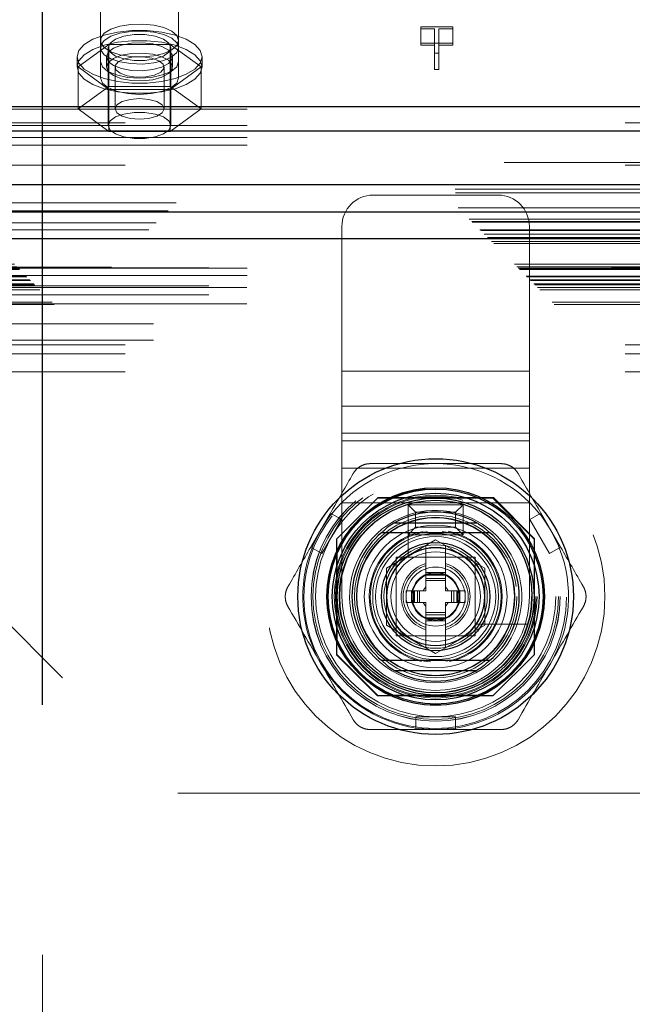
# Model space of a CAD drawing. Header units: inches. Extents: x 0.2 to 10.8, y 0.2 to 8.2.
# Tile 95 of 176: x 3.271 to 3.393, y 4.936 to 5.133. Entities that reach past the tile are written whole.
import ezdxf

# ---------------------------------------------------------------- set-up
doc = ezdxf.new("R2010")
doc.units = ezdxf.units.IN
doc.header["$MEASUREMENT"] = 0
doc.linetypes.add('HIDDEN', pattern=[0.07500000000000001, 0.05, -0.025])
doc.layers.add('DIMENSIONS', color=140, linetype='Continuous')
doc.styles.add('SLDTEXTSTYLE0', font='TXT', dxfattribs={"width": 0.7})
doc.dimstyles.new('SLDDIMSTYLE0', dxfattribs={"dimtxt": 0.0849609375, "dimasz": 0.13, "dimexe": 0, "dimexo": 0.0625, "dimgap": 0.021240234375, "dimtad": 0, "dimtih": 1, "dimtoh": 1, "dimlfac": 20, "dimrnd": 1e-09, "dimzin": 12, "dimdsep": 46, "dimtxsty": 'SLDTEXTSTYLE0', "dimsah": 1, "dimcen": 0.09, "dimadec": 0, "dimazin": 3, "dimtfac": 1, "dimtofl": 0, "dimtmove": 0, "dimatfit": 3, "dimfxl": 0, "dimfrac": 2, "dimtolj": 1, "dimtzin": 12, "dimarcsym": 0})

# ---------------------------------------------------------------- blocks, each defined once
blk = doc.blocks.new('_D')
at = {"layer": 'DIMENSIONS'}
for p, q in [((3.275413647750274, 4.99591763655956), (3.275413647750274, 5.798770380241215)), ((4.78418025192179, 4.99591763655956), (4.78418025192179, 5.798770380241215)), ((3.275413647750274, 5.673770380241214), (3.795892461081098, 5.673770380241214)), ((3.911024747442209, 5.673770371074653), (3.882494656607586, 5.673770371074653)), ((3.882494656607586, 5.673770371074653), (3.882494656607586, 5.53873950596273)), ((4.234172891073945, 5.673770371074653), (4.262702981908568, 5.673770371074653)), ((4.262702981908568, 5.673770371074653), (4.262702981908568, 5.53873950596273)), ((4.78418025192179, 5.673770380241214), (4.349305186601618, 5.673770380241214)), ((3.882494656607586, 5.53873950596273), (3.911024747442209, 5.53873950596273)), ((4.262702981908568, 5.53873950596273), (4.234172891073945, 5.53873950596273))]:
    blk.add_line(p, q, dxfattribs=at)
for points in [[(3.275413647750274, 5.673770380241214), (3.405413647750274, 5.653770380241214), (3.405413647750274, 5.693770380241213)], [(4.78418025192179, 5.673770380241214), (4.65418025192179, 5.693770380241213), (4.65418025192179, 5.653770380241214)]]:
    blk.add_solid(points, dxfattribs=at)
at = {"layer": 'DIMENSIONS', "char_height": 0.08333333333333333, "attachment_point": 1, "style": 'SLDTEXTSTYLE0'}
for s, insert in [('30.18', (3.911024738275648, 5.800212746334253)), ('766.5', (3.911024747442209, 5.646161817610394))]:
    blk.add_mtext(s, dxfattribs=dict(at, insert=insert))
blk = doc.blocks.new('_D_1')
at = {"layer": 'DIMENSIONS'}
for p, q in [((3.252463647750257, 4.97827594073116), (2.6925946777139, 4.97827594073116)), ((2.817594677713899, 4.97827594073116), (2.817594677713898, 4.102190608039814)), ((2.620681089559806, 3.948139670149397), (2.592150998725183, 3.948139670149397)), ((2.592150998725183, 3.948139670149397), (2.592150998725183, 3.813108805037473)), ((3.014508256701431, 3.948139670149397), (3.043038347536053, 3.948139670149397)), ((3.043038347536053, 3.948139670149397), (3.043038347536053, 3.813108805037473)), ((2.592150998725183, 3.813108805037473), (2.620681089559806, 3.813108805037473)), ((3.043038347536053, 3.813108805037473), (3.014508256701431, 3.813108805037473)), ((2.817594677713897, 2.884109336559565), (2.817594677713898, 3.794088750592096)), ((3.252463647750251, 2.884109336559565), (2.692594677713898, 2.884109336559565))]:
    blk.add_line(p, q, dxfattribs=at)
for points in [[(2.817594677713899, 4.97827594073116), (2.797594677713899, 4.84827594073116), (2.837594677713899, 4.84827594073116)], [(2.817594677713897, 2.884109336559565), (2.837594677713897, 3.014109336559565), (2.797594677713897, 3.014109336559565)]]:
    blk.add_solid(points, dxfattribs=at)
at = {"layer": 'DIMENSIONS', "char_height": 0.08333333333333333, "attachment_point": 1, "style": 'SLDTEXTSTYLE0'}
for s, insert in [('41.88', (2.656020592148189, 4.074582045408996)), ('1063.8', (2.620681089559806, 3.920531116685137))]:
    blk.add_mtext(s, dxfattribs=dict(at, insert=insert))

msp = doc.modelspace()

# ---------------------------------------------------------------- linework, layer by layer
at = {"color": 7, "linetype": 'HIDDEN', "lineweight": 18}
for p, q in [((3.287013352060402, 5.124476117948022), (3.287013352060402, 5.141644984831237)), ((3.302638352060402, 5.124476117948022), (3.302638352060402, 5.141644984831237)), ((3.35109074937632, 5.131438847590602), (3.357519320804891, 5.131438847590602)), ((3.35109074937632, 5.13105539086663), (3.35109074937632, 5.131438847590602)), ((3.357519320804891, 5.131438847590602), (3.357519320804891, 5.13105539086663)), ((3.353832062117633, 5.13105539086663), (3.35109074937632, 5.13105539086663)), ((3.35109074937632, 5.13105539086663), (3.35109074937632, 5.127792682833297)), ((3.353832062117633, 5.126156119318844), (3.353832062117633, 5.13105539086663)), ((3.354720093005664, 5.13105539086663), (3.354720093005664, 5.126156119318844)), ((3.357519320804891, 5.13105539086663), (3.354720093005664, 5.13105539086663)), ((3.357519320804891, 5.13105539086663), (3.357519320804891, 5.127792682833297)), ((3.288677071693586, 5.127905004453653), (3.282528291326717, 5.123404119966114)), ((3.288575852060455, 5.127289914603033), (3.288575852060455, 5.111712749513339)), ((3.300974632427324, 5.127905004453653), (3.288677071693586, 5.127905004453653)), ((3.288677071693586, 5.127905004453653), (3.288677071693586, 5.119521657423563)), ((3.307123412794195, 5.123404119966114), (3.300974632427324, 5.127905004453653)), ((3.300974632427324, 5.127905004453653), (3.300974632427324, 5.119521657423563)), ((3.301075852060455, 5.111712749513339), (3.301075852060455, 5.127289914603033)), ((3.357519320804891, 5.12817613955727), (3.35109074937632, 5.12817613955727)), ((3.35109074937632, 5.127792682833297), (3.353832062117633, 5.127792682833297)), ((3.354720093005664, 5.127792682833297), (3.357519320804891, 5.127792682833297)), ((3.282325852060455, 5.125443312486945), (3.282325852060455, 5.123404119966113)), ((3.288200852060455, 5.125443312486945), (3.288200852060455, 5.123404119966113)), ((3.301450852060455, 5.123404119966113), (3.301450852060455, 5.125443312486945)), ((3.307325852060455, 5.123404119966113), (3.307325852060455, 5.125443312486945)), ((3.354720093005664, 5.126156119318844), (3.353832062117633, 5.126156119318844)), ((3.353832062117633, 5.126156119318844), (3.353832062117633, 5.122893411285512)), ((3.354720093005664, 5.126156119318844), (3.354720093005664, 5.122893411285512)), ((3.282528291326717, 5.123404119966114), (3.288677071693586, 5.118903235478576)), ((3.282528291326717, 5.123404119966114), (3.282528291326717, 5.115020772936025)), ((3.287013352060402, 5.124476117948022), (3.287013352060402, 5.121213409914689)), ((3.289928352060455, 5.123404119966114), (3.289928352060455, 5.115020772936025)), ((3.299723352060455, 5.115020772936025), (3.299723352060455, 5.123404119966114)), ((3.300974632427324, 5.118903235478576), (3.307123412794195, 5.123404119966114)), ((3.302638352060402, 5.124476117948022), (3.302638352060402, 5.121213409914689)), ((3.307123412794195, 5.123404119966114), (3.307123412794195, 5.115020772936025)), ((3.353832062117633, 5.122893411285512), (3.354720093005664, 5.122893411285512)), ((3.288677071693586, 5.119521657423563), (3.282528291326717, 5.115020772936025)), ((3.300974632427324, 5.119521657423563), (3.288677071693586, 5.119521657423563)), ((3.307123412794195, 5.115020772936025), (3.300974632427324, 5.119521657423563)), ((3.288677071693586, 5.118903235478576), (3.288677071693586, 5.110519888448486)), ((3.288677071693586, 5.118903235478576), (3.300974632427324, 5.118903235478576)), ((3.300974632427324, 5.118903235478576), (3.300974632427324, 5.110519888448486)), ((3.516375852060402, 5.114977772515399), (3.191375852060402, 5.114977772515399)), ((3.282528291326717, 5.115020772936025), (3.288677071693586, 5.110519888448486)), ((3.300974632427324, 5.110519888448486), (3.307123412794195, 5.115020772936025)), ((3.516375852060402, 5.111715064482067), (3.191375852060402, 5.111715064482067)), ((3.191925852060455, 5.112245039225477), (4.867725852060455, 5.112245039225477)), ((3.191925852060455, 5.110613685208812), (4.867725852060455, 5.110613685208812)), ((3.288677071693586, 5.110519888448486), (3.300974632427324, 5.110519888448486)), ((3.516375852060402, 5.109322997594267), (3.191375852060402, 5.109322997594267)), ((3.516375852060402, 5.107801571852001), (3.191925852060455, 5.107801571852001)), ((4.867725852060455, 5.104316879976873), (3.191925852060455, 5.104316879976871)), ((3.191925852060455, 5.10375728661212), (4.867725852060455, 5.103757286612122)), ((3.157930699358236, 5.098955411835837), (4.901713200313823, 5.098955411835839)), ((3.157994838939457, 5.098275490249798), (4.901649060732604, 5.098275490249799)), ((3.366552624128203, 5.097789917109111), (3.341552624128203, 5.097789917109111)), ((4.902129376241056, 5.096280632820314), (3.157514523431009, 5.096280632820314)), ((3.158530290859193, 5.095234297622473), (4.901113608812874, 5.095234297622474)), ((4.900522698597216, 5.094640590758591), (3.159111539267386, 5.094640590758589)), ((3.160780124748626, 5.092984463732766), (4.89886377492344, 5.092984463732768)), ((3.161268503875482, 5.092496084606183), (4.898375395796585, 5.092496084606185)), ((3.161358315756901, 5.092406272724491), (4.898285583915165, 5.092406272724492)), ((4.898148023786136, 5.092269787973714), (3.161506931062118, 5.092269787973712)), ((3.162918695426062, 5.090844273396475), (4.896728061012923, 5.090844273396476)), ((4.896678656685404, 5.090829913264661), (3.162965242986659, 5.090829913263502)), ((3.163058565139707, 5.090706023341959), (4.89658533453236, 5.09070602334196)), ((3.163778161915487, 5.090004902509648), (4.895880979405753, 5.09000490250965)), ((3.335302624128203, 5.062582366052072), (3.335302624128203, 5.09153991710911)), ((3.372802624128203, 5.062582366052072), (3.372802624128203, 5.09153991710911)), ((3.164449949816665, 5.089314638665), (4.895193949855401, 5.089314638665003)), ((4.894911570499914, 5.089057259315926), (3.164732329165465, 5.089057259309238)), ((3.165231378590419, 5.088533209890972), (4.894412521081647, 5.088533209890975)), ((3.165669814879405, 5.088094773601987), (4.893974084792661, 5.08809477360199)), ((3.16980015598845, 5.083964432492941), (4.889843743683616, 5.083964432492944)), ((3.17030015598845, 5.083464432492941), (4.889343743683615, 5.083464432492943)), ((4.889229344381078, 5.083369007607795), (3.170400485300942, 5.083369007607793)), ((3.170550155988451, 5.083214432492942), (4.889093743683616, 5.083214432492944)), ((3.170550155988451, 5.083214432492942), (4.889093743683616, 5.083214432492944)), ((3.170800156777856, 5.082964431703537), (4.88884374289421, 5.082964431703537)), ((3.170801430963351, 5.082956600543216), (4.888856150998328, 5.082956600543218)), ((3.516375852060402, 5.083221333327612), (3.191375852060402, 5.083221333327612)), ((3.208713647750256, 5.083275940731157), (4.850963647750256, 5.083275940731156)), ((3.17217515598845, 5.081589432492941), (4.887468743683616, 5.081589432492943)), ((3.17217515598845, 5.081589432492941), (4.887468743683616, 5.081589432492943)), ((3.172319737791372, 5.081444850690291), (4.887324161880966, 5.081444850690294)), ((3.172877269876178, 5.080887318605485), (4.886766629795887, 5.080887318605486)), ((3.173050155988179, 5.080714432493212), (4.886593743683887, 5.080714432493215)), ((3.516375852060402, 5.081699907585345), (3.191375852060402, 5.081699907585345)), ((3.173859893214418, 5.079892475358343), (4.88579557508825, 5.079892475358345)), ((3.174448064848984, 5.079316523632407), (4.885195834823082, 5.07931652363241)), ((3.17491189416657, 5.078852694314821), (4.884732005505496, 5.078852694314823)), ((3.516311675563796, 5.079307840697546), (3.191440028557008, 5.079307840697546)), ((3.208713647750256, 5.079675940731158), (4.850963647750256, 5.079675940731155)), ((3.177366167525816, 5.076398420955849), (4.88227773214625, 5.07639842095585)), ((3.177787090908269, 5.075958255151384), (4.881846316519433, 5.075958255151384)), ((3.516311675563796, 5.076045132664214), (3.191440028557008, 5.076045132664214)), ((3.208713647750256, 5.077875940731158), (4.850963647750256, 5.077875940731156)), ((3.208713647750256, 5.077875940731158), (4.850963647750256, 5.077875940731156)), ((3.208713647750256, 5.072025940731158), (3.302463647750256, 4.978275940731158)), ((3.497625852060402, 5.072038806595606), (3.210125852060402, 5.072038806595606)), ((3.497625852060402, 5.068776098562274), (3.210125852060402, 5.068776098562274)), ((3.191925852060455, 5.067860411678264), (4.867725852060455, 5.067860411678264)), ((3.191925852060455, 5.067860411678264), (4.867725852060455, 5.067860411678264)), ((3.191925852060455, 5.066060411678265), (4.867725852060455, 5.066060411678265)), ((3.191925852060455, 5.062460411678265), (4.867725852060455, 5.062460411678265)), ((3.372802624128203, 5.062582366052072), (3.335302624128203, 5.062582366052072)), ((3.335302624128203, 5.055629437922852), (3.335302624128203, 5.062582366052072)), ((3.372802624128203, 5.062582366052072), (3.335302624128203, 5.062582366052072)), ((3.372802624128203, 5.055629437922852), (3.372802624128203, 5.062582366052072)), ((3.372802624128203, 5.055629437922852), (3.335302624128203, 5.055629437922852)), ((3.335302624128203, 5.050195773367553), (3.335302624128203, 5.055629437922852)), ((3.372802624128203, 5.050195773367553), (3.372802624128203, 5.055629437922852)), ((3.372802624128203, 5.050195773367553), (3.335302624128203, 5.050195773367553)), ((3.335302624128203, 5.036289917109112), (3.335302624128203, 5.050195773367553)), ((3.372802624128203, 5.04867650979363), (3.335302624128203, 5.04867650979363)), ((3.372802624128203, 5.036289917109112), (3.372802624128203, 5.050195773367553)), ((3.372802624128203, 5.043242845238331), (3.335302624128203, 5.043242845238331)), ((3.181663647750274, 5.039667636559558), (3.275413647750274, 4.945917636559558)), ((3.34241381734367, 5.037225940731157), (3.334188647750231, 5.02900077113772)), ((3.342503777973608, 5.037315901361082), (3.342413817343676, 5.03722594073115)), ((3.365513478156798, 5.037225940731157), (3.34241381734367, 5.037225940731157)), ((3.365603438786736, 5.037315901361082), (3.342503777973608, 5.037315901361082)), ((3.363074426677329, 5.037225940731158), (3.345032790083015, 5.037225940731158)), ((3.373738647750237, 5.02900077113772), (3.365513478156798, 5.037225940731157)), ((3.373828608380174, 5.029090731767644), (3.365603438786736, 5.037315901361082)), ((3.335302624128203, 5.017539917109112), (3.335302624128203, 5.036289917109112)), ((3.372802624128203, 5.036289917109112), (3.335302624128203, 5.036289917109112)), ((3.372802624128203, 5.036289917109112), (3.335302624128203, 5.036289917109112)), ((3.350052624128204, 5.034414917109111), (3.348552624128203, 5.035914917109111)), ((3.348552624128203, 5.035914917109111), (3.359552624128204, 5.035914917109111)), ((3.348552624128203, 5.029914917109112), (3.348552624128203, 5.035914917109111)), ((3.358052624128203, 5.034414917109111), (3.359552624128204, 5.035914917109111)), ((3.359552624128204, 5.035914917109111), (3.359552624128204, 5.029914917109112)), ((3.372802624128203, 5.017539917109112), (3.372802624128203, 5.036289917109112)), ((3.33300765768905, 5.03423785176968), (3.329070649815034, 5.027418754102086)), ((3.33128636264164, 5.026139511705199), (3.335223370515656, 5.032958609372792)), ((3.335223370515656, 5.032958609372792), (3.33300765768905, 5.03423785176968)), ((3.34854179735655, 5.033859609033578), (3.34854179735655, 5.025695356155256)), ((3.350052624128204, 5.034414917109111), (3.358052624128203, 5.034414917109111)), ((3.350052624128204, 5.031414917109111), (3.350052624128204, 5.034414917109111)), ((3.358052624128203, 5.034414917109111), (3.358052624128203, 5.031414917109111)), ((3.375099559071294, 5.03423785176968), (3.372883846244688, 5.032958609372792)), ((3.372883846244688, 5.032958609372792), (3.376820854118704, 5.026139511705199)), ((3.375099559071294, 5.03423785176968), (3.37903656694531, 5.027418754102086)), ((3.350052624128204, 5.031414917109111), (3.348552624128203, 5.029914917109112)), ((3.358052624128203, 5.031414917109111), (3.350052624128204, 5.031414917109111)), ((3.358052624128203, 5.031414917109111), (3.359552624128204, 5.029914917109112)), ((3.334188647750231, 5.02900077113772), (3.334188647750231, 5.005901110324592)), ((3.33427860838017, 5.029090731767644), (3.33427860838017, 5.005991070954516)), ((3.344211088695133, 5.02322348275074), (3.354053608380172, 5.028906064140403)), ((3.359552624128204, 5.029914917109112), (3.348552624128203, 5.029914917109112)), ((3.354053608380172, 5.028906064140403), (3.363896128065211, 5.02322348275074)), ((3.373738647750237, 5.005901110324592), (3.373738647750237, 5.02900077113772)), ((3.373828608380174, 5.005991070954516), (3.373828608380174, 5.029090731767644)), ((3.33128636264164, 5.026139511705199), (3.329070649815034, 5.027418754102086)), ((3.352085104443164, 5.027769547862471), (3.351991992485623, 5.027715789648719)), ((3.352085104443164, 5.027769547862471), (3.352085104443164, 5.022363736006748)), ((3.356022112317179, 5.027769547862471), (3.356022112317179, 5.022363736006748)), ((3.356115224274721, 5.027715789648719), (3.356022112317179, 5.027769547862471)), ((3.37903656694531, 5.027418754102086), (3.376820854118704, 5.026139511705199)), ((3.334368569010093, 5.026561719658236), (3.334368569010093, 5.008520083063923)), ((3.361927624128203, 5.025414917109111), (3.346177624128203, 5.025414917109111)), ((3.346177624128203, 5.025414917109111), (3.346177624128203, 5.009664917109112)), ((3.359793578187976, 5.025414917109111), (3.348313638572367, 5.025414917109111)), ((3.361927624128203, 5.009664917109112), (3.361927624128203, 5.025414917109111)), ((3.373738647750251, 5.008520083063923), (3.373738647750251, 5.026561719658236)), ((3.344211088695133, 5.011858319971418), (3.344211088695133, 5.02322348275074)), ((3.34617959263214, 5.023280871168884), (3.34617959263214, 5.011800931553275)), ((3.361927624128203, 5.011800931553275), (3.361927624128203, 5.023280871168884)), ((3.363896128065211, 5.02322348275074), (3.363896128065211, 5.011858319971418)), ((3.352085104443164, 5.022363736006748), (3.356022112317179, 5.022363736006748)), ((3.352085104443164, 5.022363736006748), (3.352085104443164, 5.021970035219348)), ((3.352085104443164, 5.021970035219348), (3.356022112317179, 5.021970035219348)), ((3.352085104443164, 5.021970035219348), (3.352085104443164, 5.021797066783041)), ((3.352085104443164, 5.021797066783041), (3.352085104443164, 5.021158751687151)), ((3.352085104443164, 5.021797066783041), (3.356022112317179, 5.021797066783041)), ((3.352085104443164, 5.021158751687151), (3.352085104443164, 5.020741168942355)), ((3.352085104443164, 5.021158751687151), (3.356022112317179, 5.021158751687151)), ((3.356022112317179, 5.022363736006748), (3.356022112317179, 5.021970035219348)), ((3.356022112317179, 5.021970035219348), (3.356022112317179, 5.021797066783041)), ((3.356022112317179, 5.021797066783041), (3.356022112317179, 5.021158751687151)), ((3.356022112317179, 5.021158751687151), (3.356022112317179, 5.020741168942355)), ((3.352085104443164, 5.020741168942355), (3.352085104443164, 5.018722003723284)), ((3.352085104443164, 5.020741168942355), (3.356022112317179, 5.020741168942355)), ((3.356022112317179, 5.020741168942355), (3.356022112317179, 5.018722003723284)), ((3.348148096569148, 5.016359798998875), (3.348148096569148, 5.018722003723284)), ((3.348148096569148, 5.018722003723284), (3.349230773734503, 5.018722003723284)), ((3.349230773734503, 5.016359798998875), (3.349230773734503, 5.018722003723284)), ((3.349230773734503, 5.018722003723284), (3.349624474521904, 5.018722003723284)), ((3.349624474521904, 5.016359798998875), (3.349624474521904, 5.018722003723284)), ((3.349624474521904, 5.018722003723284), (3.349797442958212, 5.018722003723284)), ((3.349797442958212, 5.018722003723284), (3.350435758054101, 5.018722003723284)), ((3.349797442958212, 5.016359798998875), (3.349797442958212, 5.018722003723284)), ((3.350435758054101, 5.018722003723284), (3.350853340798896, 5.018722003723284)), ((3.350435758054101, 5.016359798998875), (3.350435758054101, 5.018722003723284)), ((3.350853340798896, 5.018722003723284), (3.352085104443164, 5.018722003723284)), ((3.350853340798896, 5.016359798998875), (3.350853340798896, 5.018722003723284)), ((3.356022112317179, 5.018722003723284), (3.357253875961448, 5.018722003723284)), ((3.357253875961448, 5.016359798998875), (3.357253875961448, 5.018722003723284)), ((3.357253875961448, 5.018722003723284), (3.357671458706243, 5.018722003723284)), ((3.357671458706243, 5.018722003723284), (3.358309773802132, 5.018722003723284)), ((3.357671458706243, 5.016359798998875), (3.357671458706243, 5.018722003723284)), ((3.358309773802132, 5.016359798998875), (3.358309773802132, 5.018722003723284)), ((3.358309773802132, 5.018722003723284), (3.35848274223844, 5.018722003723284)), ((3.35848274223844, 5.016359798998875), (3.35848274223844, 5.018722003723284)), ((3.35848274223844, 5.018722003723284), (3.358876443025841, 5.018722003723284)), ((3.358876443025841, 5.016359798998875), (3.358876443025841, 5.018722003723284)), ((3.358876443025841, 5.018722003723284), (3.359959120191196, 5.018722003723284)), ((3.359959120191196, 5.016359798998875), (3.359959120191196, 5.018722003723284)), ((3.348148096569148, 5.016359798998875), (3.349230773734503, 5.016359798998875)), ((3.349230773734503, 5.016359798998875), (3.349624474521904, 5.016359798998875)), ((3.349624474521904, 5.016359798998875), (3.349797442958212, 5.016359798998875)), ((3.349797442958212, 5.016359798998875), (3.350435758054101, 5.016359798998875)), ((3.350435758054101, 5.016359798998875), (3.350853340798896, 5.016359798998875)), ((3.350853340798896, 5.016359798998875), (3.352085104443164, 5.016359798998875)), ((3.352085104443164, 5.016359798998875), (3.352085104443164, 5.014340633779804)), ((3.356022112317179, 5.016359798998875), (3.356022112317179, 5.014340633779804)), ((3.356022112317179, 5.016359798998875), (3.357253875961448, 5.016359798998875)), ((3.357253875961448, 5.016359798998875), (3.357671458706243, 5.016359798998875)), ((3.357671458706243, 5.016359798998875), (3.358309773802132, 5.016359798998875)), ((3.358309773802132, 5.016359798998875), (3.35848274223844, 5.016359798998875)), ((3.35848274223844, 5.016359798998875), (3.358876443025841, 5.016359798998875)), ((3.358876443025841, 5.016359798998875), (3.359959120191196, 5.016359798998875)), ((3.352085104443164, 5.014340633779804), (3.356022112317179, 5.014340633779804)), ((3.352085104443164, 5.014340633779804), (3.352085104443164, 5.013923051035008)), ((3.352085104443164, 5.013923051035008), (3.356022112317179, 5.013923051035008)), ((3.352085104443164, 5.013923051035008), (3.352085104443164, 5.013284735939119)), ((3.352085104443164, 5.013284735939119), (3.356022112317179, 5.013284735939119)), ((3.352085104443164, 5.013284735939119), (3.352085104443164, 5.013111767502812)), ((3.352085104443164, 5.013111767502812), (3.356022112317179, 5.013111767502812)), ((3.352085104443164, 5.013111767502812), (3.352085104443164, 5.012718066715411)), ((3.356022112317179, 5.014340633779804), (3.356022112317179, 5.013923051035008)), ((3.356022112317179, 5.013923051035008), (3.356022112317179, 5.013284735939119)), ((3.356022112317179, 5.013284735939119), (3.356022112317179, 5.013111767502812)), ((3.356022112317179, 5.013111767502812), (3.356022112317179, 5.012718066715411)), ((3.354053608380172, 5.006175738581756), (3.344211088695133, 5.011858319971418)), ((3.352085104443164, 5.012718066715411), (3.356022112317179, 5.012718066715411)), ((3.352085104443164, 5.012718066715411), (3.352085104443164, 5.007312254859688)), ((3.363896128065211, 5.011858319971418), (3.354053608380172, 5.006175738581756)), ((3.356022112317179, 5.012718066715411), (3.356022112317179, 5.007312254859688)), ((3.362208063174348, 5.012029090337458), (3.37037231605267, 5.012029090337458)), ((3.346177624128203, 5.009664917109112), (3.361927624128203, 5.009664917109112)), ((3.348313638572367, 5.009666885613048), (3.359793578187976, 5.009666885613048)), ((3.356022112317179, 5.007312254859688), (3.356115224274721, 5.00736601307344)), ((3.334188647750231, 5.005901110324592), (3.34241381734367, 4.997675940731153)), ((3.33427860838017, 5.005991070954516), (3.342503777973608, 4.997765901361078)), ((3.365513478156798, 4.997675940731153), (3.373738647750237, 5.005901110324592)), ((3.373738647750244, 5.005901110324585), (3.373828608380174, 5.005991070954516)), ((3.34241381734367, 4.997675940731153), (3.365513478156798, 4.997675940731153)), ((3.342503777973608, 4.997765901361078), (3.365603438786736, 4.997765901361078)), ((3.345032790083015, 4.997855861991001), (3.363074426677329, 4.997855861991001)), ((3.350116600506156, 4.990966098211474), (3.350116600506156, 4.99352458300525)), ((3.357990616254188, 4.99352458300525), (3.350116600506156, 4.99352458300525)), ((3.357990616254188, 4.990966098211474), (3.357990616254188, 4.99352458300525)), ((3.357990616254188, 4.990966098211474), (3.350116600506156, 4.990966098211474)), ((3.302463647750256, 4.978275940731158), (4.757213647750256, 4.978275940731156)), ((3.275413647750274, 2.916467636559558), (3.275413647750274, 4.945917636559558))]:
    msp.add_line(p, q, dxfattribs=at)
at = {"color": 7, "linetype": 'Continuous', "lineweight": 25}
for p, q in [((3.191925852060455, 5.11550774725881), (4.867725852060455, 5.11550774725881)), ((3.191925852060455, 5.110613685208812), (4.867725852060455, 5.110613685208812)), ((4.902129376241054, 5.099825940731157), (3.157514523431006, 5.099825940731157)), ((4.896678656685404, 5.094375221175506), (3.162965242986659, 5.094375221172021)), ((4.894911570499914, 5.089057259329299), (3.164732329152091, 5.08905725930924)), ((3.345840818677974, 5.032304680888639), (3.36226639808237, 5.032304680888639)), ((3.345840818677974, 5.002777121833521), (3.362266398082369, 5.002777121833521))]:
    msp.add_line(p, q, dxfattribs=at)
at = {"color": 7, "linetype": 'HIDDEN', "lineweight": 18, "flags": 128}
for points in [[(3.302638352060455, 5.128706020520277), (3.302291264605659, 5.12967921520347), (3.301280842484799, 5.130565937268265), (3.299696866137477, 5.131287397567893), (3.297680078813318, 5.131779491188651), (3.295409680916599, 5.131998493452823), (3.293087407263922, 5.131924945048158), (3.290919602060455, 5.131565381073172), (3.289098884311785, 5.130951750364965), (3.287787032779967, 5.130138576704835), (3.287100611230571, 5.129198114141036), (3.287100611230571, 5.128213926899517), (3.287787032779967, 5.127273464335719), (3.289098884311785, 5.126460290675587), (3.290919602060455, 5.12584665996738), (3.293087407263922, 5.125487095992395), (3.295409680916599, 5.12541354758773), (3.297680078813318, 5.125632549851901), (3.299696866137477, 5.126124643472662), (3.301280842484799, 5.126846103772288), (3.302291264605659, 5.127732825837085), (3.302638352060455, 5.128706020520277)], [(3.282325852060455, 5.125443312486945), (3.282689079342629, 5.126707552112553), (3.283757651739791, 5.127898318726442), (3.285469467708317, 5.128946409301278), (3.287725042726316, 5.129790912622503), (3.290393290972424, 5.130382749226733), (3.293319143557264, 5.13068752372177), (3.296332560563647, 5.13068752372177), (3.299258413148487, 5.130382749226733), (3.301926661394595, 5.129790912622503), (3.304182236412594, 5.128946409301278), (3.305894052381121, 5.127898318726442), (3.306962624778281, 5.126707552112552), (3.307325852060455, 5.125443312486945), (3.306962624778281, 5.12417907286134), (3.305894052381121, 5.122988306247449), (3.304182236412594, 5.121940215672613), (3.301926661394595, 5.121095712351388), (3.299258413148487, 5.120503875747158), (3.296332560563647, 5.120199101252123), (3.293319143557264, 5.120199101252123), (3.290393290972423, 5.120503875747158), (3.287725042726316, 5.121095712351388), (3.285469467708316, 5.121940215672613), (3.28375765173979, 5.122988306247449), (3.282689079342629, 5.12417907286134), (3.282325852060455, 5.125443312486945)], [(3.302638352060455, 5.127289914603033), (3.302291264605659, 5.128263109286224), (3.301280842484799, 5.12914983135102), (3.299696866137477, 5.129871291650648), (3.297680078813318, 5.130363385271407), (3.295409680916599, 5.130582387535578), (3.293087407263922, 5.130508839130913), (3.290919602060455, 5.130149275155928), (3.289098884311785, 5.129535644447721), (3.287787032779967, 5.12872247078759), (3.287100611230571, 5.127782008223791), (3.287100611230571, 5.126797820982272), (3.287787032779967, 5.125857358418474), (3.289098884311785, 5.125044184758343), (3.290919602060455, 5.124430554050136), (3.293087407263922, 5.12407099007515), (3.295409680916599, 5.123997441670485), (3.297680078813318, 5.124216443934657), (3.299696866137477, 5.124708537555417), (3.301280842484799, 5.125429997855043), (3.302291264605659, 5.12631671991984), (3.302638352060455, 5.127289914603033)], [(3.301075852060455, 5.127289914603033), (3.300698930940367, 5.128193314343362), (3.299613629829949, 5.128987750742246), (3.297950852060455, 5.129577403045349), (3.295911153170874, 5.129891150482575), (3.293740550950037, 5.129891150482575), (3.291700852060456, 5.129577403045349), (3.290038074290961, 5.128987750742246), (3.288952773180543, 5.128193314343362), (3.288575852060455, 5.127289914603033), (3.288952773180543, 5.126386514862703), (3.290038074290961, 5.125592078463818), (3.291700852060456, 5.125002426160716), (3.293740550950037, 5.12468867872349), (3.295911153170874, 5.12468867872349), (3.297950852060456, 5.125002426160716), (3.299613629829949, 5.125592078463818), (3.300698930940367, 5.126386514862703), (3.301075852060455, 5.127289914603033)], [(3.282325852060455, 5.123404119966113), (3.282689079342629, 5.12466835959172), (3.283757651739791, 5.125859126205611), (3.285469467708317, 5.126907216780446), (3.287725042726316, 5.127751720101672), (3.290393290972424, 5.128343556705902), (3.293319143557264, 5.128648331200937), (3.296332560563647, 5.128648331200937), (3.299258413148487, 5.128343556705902), (3.301926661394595, 5.127751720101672), (3.304182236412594, 5.126907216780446), (3.305894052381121, 5.125859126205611), (3.306962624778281, 5.12466835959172), (3.307325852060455, 5.123404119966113), (3.306962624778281, 5.122139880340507), (3.305894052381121, 5.120949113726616), (3.304182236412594, 5.119901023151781), (3.301926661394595, 5.119056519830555), (3.299258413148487, 5.118464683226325), (3.296332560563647, 5.11815990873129), (3.293319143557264, 5.11815990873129), (3.290393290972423, 5.118464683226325), (3.287725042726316, 5.119056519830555), (3.285469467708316, 5.119901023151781), (3.28375765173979, 5.120949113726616), (3.282689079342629, 5.122139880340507), (3.282325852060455, 5.123404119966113)], [(3.288200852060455, 5.125443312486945), (3.288559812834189, 5.126352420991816), (3.289597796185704, 5.127163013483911), (3.291202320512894, 5.127787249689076), (3.293199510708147, 5.128157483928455), (3.29537294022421, 5.128233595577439), (3.297487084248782, 5.128007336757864), (3.299312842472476, 5.1275032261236), (3.300652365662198, 5.126775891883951), (3.301360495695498, 5.125904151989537), (3.301360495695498, 5.124982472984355), (3.300652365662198, 5.124110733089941), (3.299312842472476, 5.123383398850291), (3.297487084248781, 5.122879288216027), (3.29537294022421, 5.122653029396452), (3.293199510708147, 5.122729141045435), (3.291202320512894, 5.123099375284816), (3.289597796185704, 5.12372361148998), (3.288559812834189, 5.124534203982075), (3.288200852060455, 5.125443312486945)], [(3.288200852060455, 5.123404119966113), (3.288559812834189, 5.124313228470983), (3.289597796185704, 5.125123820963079), (3.291202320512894, 5.125748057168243), (3.293199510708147, 5.126118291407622), (3.29537294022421, 5.126194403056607), (3.297487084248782, 5.125968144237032), (3.299312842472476, 5.125464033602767), (3.300652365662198, 5.124736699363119), (3.301360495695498, 5.123864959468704), (3.301360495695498, 5.122943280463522), (3.300652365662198, 5.122071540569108), (3.299312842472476, 5.121344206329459), (3.297487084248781, 5.120840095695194), (3.29537294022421, 5.120613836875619), (3.293199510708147, 5.120689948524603), (3.291202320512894, 5.121060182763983), (3.289597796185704, 5.121684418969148), (3.288559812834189, 5.122495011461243), (3.288200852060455, 5.123404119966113)], [(3.297274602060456, 5.125196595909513), (3.295465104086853, 5.125456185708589), (3.293558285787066, 5.125403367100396), (3.291844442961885, 5.125046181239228), (3.290584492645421, 5.12443900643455), (3.289970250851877, 5.123674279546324), (3.290095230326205, 5.122868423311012), (3.290940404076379, 5.122144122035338), (3.292377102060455, 5.121611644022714), (3.294186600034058, 5.121352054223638), (3.296093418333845, 5.121404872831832), (3.297807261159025, 5.121762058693), (3.29906721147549, 5.122369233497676), (3.299681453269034, 5.123133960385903), (3.299556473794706, 5.123939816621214), (3.298711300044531, 5.124664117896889), (3.297274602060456, 5.125196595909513)], [(3.302638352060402, 5.124476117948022), (3.302255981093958, 5.123455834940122), (3.301146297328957, 5.122535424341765), (3.299417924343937, 5.121804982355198), (3.297240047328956, 5.12133600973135), (3.294825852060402, 5.121174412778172), (3.292411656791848, 5.12133600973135), (3.290233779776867, 5.121804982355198), (3.288505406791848, 5.122535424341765), (3.287395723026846, 5.123455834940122), (3.287013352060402, 5.124476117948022)], [(3.302638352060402, 5.121213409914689), (3.302255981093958, 5.12019312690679), (3.301146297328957, 5.119272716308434), (3.299417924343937, 5.118542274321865), (3.297240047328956, 5.118073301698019), (3.294825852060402, 5.117911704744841), (3.292411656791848, 5.118073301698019), (3.290233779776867, 5.118542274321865), (3.288505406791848, 5.119272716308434), (3.287395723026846, 5.12019312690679), (3.287013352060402, 5.121213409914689)], [(3.299723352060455, 5.115020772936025), (3.299350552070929, 5.115812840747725), (3.298288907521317, 5.116484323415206), (3.296700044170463, 5.116932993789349), (3.294825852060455, 5.117090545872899), (3.292951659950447, 5.116932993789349), (3.291362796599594, 5.116484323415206), (3.290301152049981, 5.115812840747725), (3.289928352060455, 5.115020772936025), (3.290301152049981, 5.114228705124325), (3.291362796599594, 5.113557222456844), (3.292951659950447, 5.1131085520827), (3.294825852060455, 5.11295099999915), (3.296700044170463, 5.1131085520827), (3.298288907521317, 5.113557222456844), (3.299350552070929, 5.114228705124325), (3.299723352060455, 5.115020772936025)], [(3.301075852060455, 5.111712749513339), (3.300698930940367, 5.112616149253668), (3.299613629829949, 5.113410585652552), (3.297950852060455, 5.114000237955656), (3.295911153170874, 5.114313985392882), (3.293740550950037, 5.114313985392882), (3.291700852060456, 5.114000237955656), (3.290038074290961, 5.113410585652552), (3.288952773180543, 5.112616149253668), (3.288575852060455, 5.111712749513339), (3.288952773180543, 5.11080934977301), (3.290038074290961, 5.110014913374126), (3.291700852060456, 5.109425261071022), (3.293740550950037, 5.109111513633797), (3.295911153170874, 5.109111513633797), (3.297950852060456, 5.109425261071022), (3.299613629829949, 5.110014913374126), (3.300698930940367, 5.11080934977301), (3.301075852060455, 5.111712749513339)], [(3.333261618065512, 5.034091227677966), (3.33297039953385, 5.03371861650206), (3.331039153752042, 5.030828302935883)], [(3.377068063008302, 5.030828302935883), (3.375136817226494, 5.03371861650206), (3.374845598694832, 5.034091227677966)], [(3.331039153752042, 5.030828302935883), (3.329501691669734, 5.027710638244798), (3.329324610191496, 5.027272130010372)], [(3.378782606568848, 5.027272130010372), (3.37860552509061, 5.027710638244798), (3.377068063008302, 5.030828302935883)], [(3.350116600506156, 4.991259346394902), (3.350584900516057, 4.991193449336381), (3.354053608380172, 4.990966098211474)], [(3.354053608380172, 4.990966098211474), (3.357522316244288, 4.991193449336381), (3.357990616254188, 4.991259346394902)]]:
    msp.add_lwpolyline(points, dxfattribs=at)
at = {"color": 7, "linetype": 'HIDDEN', "lineweight": 18}
for centre, radius in [((3.354053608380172, 5.017540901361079), 0.03384999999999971), ((3.353963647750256, 5.017425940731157), 0.02625000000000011), ((3.354053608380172, 5.017540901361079), 0.02491971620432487), ((3.354053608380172, 5.017540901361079), 0.02490157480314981), ((3.354053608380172, 5.017540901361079), 0.02453610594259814), ((3.354053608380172, 5.017540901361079), 0.02401574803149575), ((3.354053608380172, 5.017540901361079), 0.02175196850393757), ((3.354053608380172, 5.017540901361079), 0.02165354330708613), ((3.354053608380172, 5.017540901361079), 0.02027559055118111), ((3.354053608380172, 5.017540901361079), 0.02005511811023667), ((3.354053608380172, 5.017540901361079), 0.01919291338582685), ((3.354053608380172, 5.017540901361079), 0.01624015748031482), ((3.354053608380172, 5.017540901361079), 0.01584645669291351), ((3.354053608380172, 5.017540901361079), 0.01584645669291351), ((3.354053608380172, 5.017540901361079), 0.01574803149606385), ((3.354053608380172, 5.017540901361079), 0.01427165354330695), ((3.354053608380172, 5.017540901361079), 0.01259842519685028), ((3.354053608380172, 5.017540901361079), 0.01200787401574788), ((3.354053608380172, 5.017540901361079), 0.01033464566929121), ((3.354053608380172, 5.017540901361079), 0.009842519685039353), ((3.354053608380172, 5.017540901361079), 0.009744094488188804), ((3.354053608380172, 5.017540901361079), 0.0089566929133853), ((3.354053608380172, 5.017540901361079), 0.005905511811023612), ((3.354053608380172, 5.017540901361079), 0.004839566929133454), ((3.354053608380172, 5.017540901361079), 0.004697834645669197)]:
    msp.add_circle(centre, radius, dxfattribs=at)
at = {"color": 7, "linetype": 'Continuous', "lineweight": 25}
for radius in [0.02755905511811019, 0.02176885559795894, 0.02149046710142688, 0.02066929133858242, 0.01968503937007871, 0.01926321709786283, 0.01082677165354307]:
    msp.add_circle((3.354053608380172, 5.017540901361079), radius, dxfattribs=at)
at = {"color": 7, "linetype": 'HIDDEN', "lineweight": 18}
for centre, radius, start, end in [((3.341552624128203, 5.09153991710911), 0.006250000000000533, 90, 180), ((3.366552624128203, 5.09153991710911), 0.006250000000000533, 0, 90), ((3.354053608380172, 5.017540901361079), 0.0265748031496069, 90, 141.4803757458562), ((3.354053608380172, 5.017540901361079), 0.02657480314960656, 38.51962425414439, 90), ((3.354053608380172, 5.017540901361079), 0.01722440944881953, 341.3370751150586, 108.6629248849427), ((3.354053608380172, 5.017540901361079), 0.01722440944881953, 108.6629248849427, 341.3370751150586), ((3.354053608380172, 5.017540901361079), 0.01328740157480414, 100.9822499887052, 257.5591527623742), ((3.354053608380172, 5.017540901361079), 0.01309055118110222, 97.35284666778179, 265.552299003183), ((3.354053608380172, 5.017540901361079), 0.0130905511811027, 0, 84.24124753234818), ((3.354053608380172, 5.017540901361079), 0.01328740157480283, 0, 79.25931237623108), ((3.354053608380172, 5.017540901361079), 0.02657480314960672, 158.5196242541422, 209.9999999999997), ((3.354053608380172, 5.017540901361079), 0.01038164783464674, 100.9302482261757, 101.4540927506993), ((3.354053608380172, 5.017540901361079), 0.01038164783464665, 78.5459072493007, 79.0697517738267), ((3.354053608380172, 5.017540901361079), 0.02657480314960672, 330.0000000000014, 21.48037574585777), ((3.354053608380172, 5.017540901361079), 0.01038164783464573, 138.5459072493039, 161.4540927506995), ((3.354053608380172, 5.017540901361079), 0.006889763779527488, 106.6015495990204, 253.3984504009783), ((3.354053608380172, 5.017540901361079), 0.006496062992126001, 107.639701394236, 252.3602986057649), ((3.354053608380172, 5.017540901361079), 0.006889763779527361, 286.6015495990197, 73.39845040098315), ((3.354053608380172, 5.017540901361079), 0.006496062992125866, 287.639701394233, 72.36029860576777), ((3.354053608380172, 5.017540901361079), 0.01038164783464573, 18.54590724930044, 41.45409275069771), ((3.354053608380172, 5.017540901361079), 0.002748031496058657, 135.7524990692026, 154.5451680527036), ((3.354053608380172, 5.017540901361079), 0.002748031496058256, 25.45483194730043, 44.24750093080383), ((3.354052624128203, 5.017539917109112), 0.01875000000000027, 180, 0), ((3.354053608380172, 5.017540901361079), 0.01309055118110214, 279.0369276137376, 0), ((3.354053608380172, 5.017540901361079), 0.01328740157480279, 281.9005369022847, 0), ((3.354053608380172, 5.017540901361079), 0.002748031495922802, 205.4548319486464, 224.2475009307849), ((3.354053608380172, 5.017540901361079), 0.002748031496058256, 315.7524990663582, 334.5451680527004), ((3.354053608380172, 5.017540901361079), 0.01038164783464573, 198.5459072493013, 221.4540927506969), ((3.354053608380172, 5.017540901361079), 0.01038164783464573, 318.5459072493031, 341.4540927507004), ((3.354053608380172, 5.017540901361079), 0.01038164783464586, 258.5459072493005, 259.0697517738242), ((3.354053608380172, 5.017540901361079), 0.01038164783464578, 280.930248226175, 281.4540927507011), ((3.354053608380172, 5.017540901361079), 0.02657480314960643, 209.9999999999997, 261.4803757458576), ((3.354053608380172, 5.017540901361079), 0.02657480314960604, 278.519624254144, 330.0000000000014)]:
    msp.add_arc(centre, radius, start, end, dxfattribs=at)
at = {"color": 7, "linetype": 'Continuous', "lineweight": 25}
for radius, start, end in [(0.01689435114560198, 60.91370409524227, 119.0862959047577), (0.0167322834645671, 130.1191668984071, 229.8808331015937), (0.01673228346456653, 310.1191668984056, 49.88083310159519), (0.0168943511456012, 240.9137040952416, 299.0862959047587)]:
    msp.add_arc((3.354053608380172, 5.017540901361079), radius, start, end, dxfattribs=at)
at = {"color": 7, "linetype": 'HIDDEN', "lineweight": 18}
for points, knots in [([(3.173718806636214, 5.080034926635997), (3.177792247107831, 5.080036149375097), (3.186627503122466, 5.08003880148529), (3.200271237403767, 5.080037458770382), (3.214558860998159, 5.080036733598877), (3.22879638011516, 5.08003704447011), (3.260532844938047, 5.080037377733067), (3.327374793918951, 5.080036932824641), (3.460616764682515, 5.080037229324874), (3.698536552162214, 5.080037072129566), (4.089035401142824, 5.080036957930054), (4.462294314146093, 5.080037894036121), (4.720427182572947, 5.080036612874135), (4.797984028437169, 5.080037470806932), (4.826408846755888, 5.080036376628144), (4.847632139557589, 5.080037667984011), (4.861291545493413, 5.080038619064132), (4.873973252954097, 5.080034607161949), (4.882046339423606, 5.08003107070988), (4.885857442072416, 5.080026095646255), (4.88590648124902, 5.080026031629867)], [0, 0, 0, 0, 0.007137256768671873, 0.01548064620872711, 0.02390579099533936, 0.03217123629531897, 0.04042683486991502, 0.07951265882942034, 0.1492879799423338, 0.2738860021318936, 0.4963824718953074, 0.8334983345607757, 0.9278895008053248, 0.9486685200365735, 0.9693891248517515, 0.9776938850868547, 0.985854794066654, 0.9933223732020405, 0.9999140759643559, 1, 1, 1, 1]), ([(3.337574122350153, 5.042147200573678), (3.337746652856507, 5.04244603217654), (3.337954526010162, 5.042716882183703), (3.33844004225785, 5.043203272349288), (3.338717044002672, 5.04341595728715), (3.339310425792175, 5.043758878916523), (3.339634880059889, 5.043893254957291), (3.340296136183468, 5.044070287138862), (3.340638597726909, 5.044115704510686), (3.340983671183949, 5.044115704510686)], [0, 0, 0, 0, 0.25, 0.25, 0.5, 0.5, 0.75, 0.75, 1, 1, 1, 1]), ([(3.367123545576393, 5.044115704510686), (3.367468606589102, 5.044115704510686), (3.367807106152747, 5.044071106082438), (3.36847109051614, 5.043893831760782), (3.368793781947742, 5.043760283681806), (3.369387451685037, 5.043417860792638), (3.369666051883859, 5.043204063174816), (3.370149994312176, 5.042719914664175), (3.37036055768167, 5.042446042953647), (3.370533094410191, 5.042147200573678)], [0, 0, 0, 0, 0.25, 0.25, 0.5, 0.5, 0.75, 0.75, 1, 1, 1, 1]), ([(3.34854179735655, 5.03592534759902), (3.34854179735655, 5.03592534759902), (3.34854179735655, 5.035868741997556), (3.34854179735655, 5.035654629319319), (3.34854179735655, 5.035496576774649), (3.34854179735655, 5.035111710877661), (3.34854179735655, 5.034881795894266), (3.34854179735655, 5.034390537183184), (3.34854179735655, 5.034125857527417), (3.34854179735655, 5.033859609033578)], [0, 0, 0, 0, 0.25, 0.25, 0.5, 0.5, 0.75, 0.75, 1, 1, 1, 1]), ([(3.324504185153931, 5.015572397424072), (3.324331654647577, 5.015871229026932), (3.324201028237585, 5.016186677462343), (3.324022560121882, 5.016850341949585), (3.3239768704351, 5.017196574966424), (3.323976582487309, 5.017881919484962), (3.324022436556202, 5.018230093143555), (3.324199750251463, 5.018891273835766), (3.324331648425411, 5.019210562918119), (3.324504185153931, 5.019509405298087)], [0, 0, 0, 0, 0.25, 0.25, 0.5, 0.5, 0.75, 0.75, 1, 1, 1, 1]), ([(3.383603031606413, 5.019509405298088), (3.383775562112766, 5.019210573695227), (3.383906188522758, 5.018895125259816), (3.384084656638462, 5.018231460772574), (3.384130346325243, 5.017885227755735), (3.384130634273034, 5.017199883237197), (3.384084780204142, 5.016851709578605), (3.38390746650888, 5.016190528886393), (3.383775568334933, 5.015871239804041), (3.383603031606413, 5.015572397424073)], [0, 0, 0, 0, 0.25, 0.25, 0.5, 0.5, 0.75, 0.75, 1, 1, 1, 1]), ([(3.37037231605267, 5.012029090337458), (3.370638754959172, 5.012029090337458), (3.370899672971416, 5.012029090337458), (3.371394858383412, 5.012029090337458), (3.371622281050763, 5.012029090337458), (3.372202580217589, 5.012029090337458), (3.372438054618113, 5.012029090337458), (3.372438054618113, 5.012029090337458)], [0, 0, 0, 0, 0.2500000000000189, 0.2500000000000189, 0.5000000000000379, 0.5000000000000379, 1, 1, 1, 1]), ([(3.340983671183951, 4.990966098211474), (3.340638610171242, 4.990966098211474), (3.340300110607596, 4.991010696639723), (3.339636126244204, 4.991187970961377), (3.339313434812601, 4.991321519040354), (3.338719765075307, 4.991663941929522), (3.338441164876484, 4.991877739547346), (3.337957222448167, 4.992361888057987), (3.337746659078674, 4.992635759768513), (3.337574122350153, 4.992934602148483)], [0, 0, 0, 0, 0.25, 0.25, 0.5, 0.5, 0.75, 0.75, 1, 1, 1, 1]), ([(3.370533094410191, 4.992934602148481), (3.370360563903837, 4.992635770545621), (3.370152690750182, 4.992364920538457), (3.369667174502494, 4.991878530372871), (3.369390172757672, 4.991665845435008), (3.368796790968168, 4.991322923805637), (3.368472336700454, 4.991188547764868), (3.367811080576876, 4.991011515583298), (3.367468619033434, 4.990966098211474), (3.367123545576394, 4.990966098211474)], [0, 0, 0, 0, 0.25, 0.25, 0.5, 0.5, 0.75, 0.75, 1, 1, 1, 1])]:
    msp.add_open_spline(points, degree=3, knots=knots, dxfattribs=at)
for points in [[(3.340983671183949, 5.044115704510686), (3.345325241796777, 5.044115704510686), (3.349680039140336, 5.044115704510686), (3.354053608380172, 5.044115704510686)], [(3.354053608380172, 5.044115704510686), (3.358427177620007, 5.044115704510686), (3.362781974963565, 5.044115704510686), (3.367123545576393, 5.044115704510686)], [(3.337574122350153, 5.042147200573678), (3.336056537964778, 5.039518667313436), (3.33453488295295, 5.036883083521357), (3.33300765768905, 5.03423785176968)], [(3.370533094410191, 5.042147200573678), (3.372050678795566, 5.039518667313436), (3.373572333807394, 5.036883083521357), (3.375099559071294, 5.03423785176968)], [(3.329070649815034, 5.027418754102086), (3.327543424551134, 5.024773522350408), (3.326021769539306, 5.02213793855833), (3.324504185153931, 5.019509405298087)], [(3.37903656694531, 5.027418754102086), (3.380563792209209, 5.024773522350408), (3.382085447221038, 5.02213793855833), (3.383603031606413, 5.019509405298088)], [(3.331039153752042, 5.004253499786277), (3.328852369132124, 5.008041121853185), (3.326674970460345, 5.011812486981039), (3.324504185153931, 5.015572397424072)], [(3.383603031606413, 5.015572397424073), (3.381432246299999, 5.011812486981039), (3.37925484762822, 5.008041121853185), (3.377068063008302, 5.004253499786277)], [(3.337574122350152, 4.992934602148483), (3.335403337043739, 4.996694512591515), (3.333225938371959, 5.000465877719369), (3.331039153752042, 5.004253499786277)], [(3.377068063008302, 5.004253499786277), (3.374881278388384, 5.000465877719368), (3.372703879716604, 4.996694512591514), (3.370533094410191, 4.992934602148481)], [(3.350116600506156, 4.990966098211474), (3.347062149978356, 4.990966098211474), (3.3440188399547, 4.990966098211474), (3.340983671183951, 4.990966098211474)], [(3.367123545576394, 4.990966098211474), (3.364088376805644, 4.990966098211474), (3.361045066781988, 4.990966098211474), (3.357990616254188, 4.990966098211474)]]:
    msp.add_open_spline(points, degree=3, dxfattribs=at)
at = {"color": 7, "linetype": 'Continuous', "lineweight": 25}
for points, knots in [([(3.345840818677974, 5.032304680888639), (3.345579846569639, 5.032159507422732), (3.345326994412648, 5.032005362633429), (3.344840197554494, 5.031678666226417), (3.34460335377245, 5.031503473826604), (3.344167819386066, 5.031150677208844), (3.343966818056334, 5.030970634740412), (3.343626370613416, 5.030652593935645), (3.34348505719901, 5.03051368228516), (3.343381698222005, 5.030428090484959)], [0, 0, 0, 0, 0.25, 0.25, 0.5, 0.5, 0.75, 0.75, 1, 1, 1, 1]), ([(3.36226639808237, 5.032304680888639), (3.362527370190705, 5.032159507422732), (3.362780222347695, 5.032005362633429), (3.36326701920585, 5.031678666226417), (3.363503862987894, 5.031503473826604), (3.363939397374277, 5.031150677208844), (3.36414039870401, 5.030970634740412), (3.364480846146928, 5.030652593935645), (3.364622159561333, 5.03051368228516), (3.364725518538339, 5.030428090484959)], [0, 0, 0, 0, 0.25, 0.25, 0.5, 0.5, 0.75, 0.75, 1, 1, 1, 1]), ([(3.343271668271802, 5.03033617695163), (3.343271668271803, 5.03033617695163), (3.343303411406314, 5.03033617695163), (3.343425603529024, 5.03033617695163), (3.34351766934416, 5.03033617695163), (3.343752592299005, 5.030336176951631), (3.343894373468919, 5.03033617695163), (3.344221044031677, 5.030336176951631), (3.344406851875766, 5.03033617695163), (3.345002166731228, 5.030336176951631), (3.345459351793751, 5.03033617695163), (3.346436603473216, 5.030336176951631), (3.346949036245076, 5.03033617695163), (3.348006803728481, 5.030336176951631), (3.348555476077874, 5.030336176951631), (3.349651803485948, 5.030336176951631), (3.350201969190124, 5.03033617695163), (3.351856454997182, 5.03033617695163), (3.352964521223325, 5.03033617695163), (3.355186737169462, 5.03033617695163), (3.35630589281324, 5.030336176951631), (3.358523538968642, 5.03033617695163), (3.359631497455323, 5.03033617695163), (3.361203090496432, 5.03033617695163), (3.361716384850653, 5.030336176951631), (3.362684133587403, 5.03033617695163), (3.363133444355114, 5.03033617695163), (3.363922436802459, 5.030336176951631), (3.364245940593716, 5.030336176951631), (3.364594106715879, 5.03033617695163), (3.364684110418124, 5.03033617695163), (3.364804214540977, 5.030336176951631), (3.364835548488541, 5.03033617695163), (3.364835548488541, 5.03033617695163)], [0, 0, 0, 0, 0.03124999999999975, 0.03124999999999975, 0.0624999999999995, 0.0624999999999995, 0.09374999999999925, 0.09374999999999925, 0.124999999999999, 0.124999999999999, 0.1874999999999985, 0.1874999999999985, 0.249999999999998, 0.249999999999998, 0.3124999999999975, 0.3124999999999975, 0.374999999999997, 0.374999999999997, 0.499999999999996, 0.499999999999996, 0.624999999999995, 0.624999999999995, 0.749999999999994, 0.749999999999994, 0.8124999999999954, 0.8124999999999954, 0.874999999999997, 0.874999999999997, 0.9374999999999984, 0.9374999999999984, 0.9687499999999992, 0.9687499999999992, 1, 1, 1, 1]), ([(3.364835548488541, 5.004745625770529), (3.364835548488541, 5.004745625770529), (3.364803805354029, 5.004745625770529), (3.36468161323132, 5.004745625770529), (3.364589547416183, 5.004745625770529), (3.364354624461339, 5.004745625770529), (3.364212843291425, 5.004745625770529), (3.363886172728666, 5.004745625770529), (3.363700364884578, 5.004745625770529), (3.363105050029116, 5.004745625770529), (3.362647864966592, 5.004745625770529), (3.361670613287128, 5.004745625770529), (3.361158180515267, 5.004745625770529), (3.360100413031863, 5.004745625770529), (3.35955174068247, 5.004745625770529), (3.358455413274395, 5.004745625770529), (3.357905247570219, 5.004745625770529), (3.356250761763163, 5.004745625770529), (3.355142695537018, 5.004745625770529), (3.352920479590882, 5.004745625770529), (3.351801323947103, 5.004745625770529), (3.349583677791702, 5.004745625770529), (3.348475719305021, 5.004745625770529), (3.346904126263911, 5.004745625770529), (3.34639083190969, 5.004745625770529), (3.345423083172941, 5.004745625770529), (3.34497377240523, 5.004745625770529), (3.344184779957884, 5.004745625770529), (3.343861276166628, 5.004745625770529), (3.343513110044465, 5.004745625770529), (3.34342310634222, 5.004745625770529), (3.343303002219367, 5.004745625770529), (3.343271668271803, 5.004745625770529), (3.343271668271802, 5.004745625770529)], [0, 0, 0, 0, 0.03124999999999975, 0.03124999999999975, 0.0624999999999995, 0.0624999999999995, 0.09374999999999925, 0.09374999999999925, 0.124999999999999, 0.124999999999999, 0.1874999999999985, 0.1874999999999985, 0.249999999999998, 0.249999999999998, 0.3124999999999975, 0.3124999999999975, 0.374999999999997, 0.374999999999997, 0.499999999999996, 0.499999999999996, 0.624999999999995, 0.624999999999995, 0.749999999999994, 0.749999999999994, 0.8124999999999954, 0.8124999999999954, 0.874999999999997, 0.874999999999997, 0.9374999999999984, 0.9374999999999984, 0.9687499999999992, 0.9687499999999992, 1, 1, 1, 1]), ([(3.343381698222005, 5.0046537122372), (3.343485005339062, 5.004568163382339), (3.343624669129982, 5.004430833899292), (3.34396562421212, 5.004112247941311), (3.344166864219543, 5.003932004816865), (3.344599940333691, 5.003580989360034), (3.344835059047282, 5.003406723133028), (3.345325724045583, 5.003077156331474), (3.345579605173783, 5.002922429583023), (3.345840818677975, 5.00277712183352)], [0, 0, 0, 0, 0.25, 0.25, 0.5, 0.5, 0.75, 0.75, 1, 1, 1, 1]), ([(3.364725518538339, 5.0046537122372), (3.364622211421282, 5.004568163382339), (3.364482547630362, 5.004430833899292), (3.364141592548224, 5.004112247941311), (3.363940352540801, 5.003932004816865), (3.363507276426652, 5.003580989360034), (3.363272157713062, 5.003406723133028), (3.362781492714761, 5.003077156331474), (3.362527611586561, 5.002922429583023), (3.362266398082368, 5.00277712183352)], [0, 0, 0, 0, 0.25, 0.25, 0.5, 0.5, 0.75, 0.75, 1, 1, 1, 1])]:
    msp.add_open_spline(points, degree=3, knots=knots, dxfattribs=at)

# ---------------------------------------------------------------- dimensions: what is measured, and where the dimension line sits
at = {"layer": 'DIMENSIONS'}
dim = msp.add_linear_dim(base=(4.78418025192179, 5.673770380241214), p1=(3.275413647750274, 4.94591763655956), p2=(4.78418025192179, 4.94591763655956), dimstyle='SLDDIMSTYLE0', dxfattribs=at)
dim.commit()
dim.dimension.update_dxf_attribs({"geometry": '_D', "text_midpoint": (4.072598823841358, 5.673770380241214), "dimtype": 160})
dim = msp.add_linear_dim(base=(2.817594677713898, 2.884109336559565), p1=(3.302463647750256, 4.97827594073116), p2=(3.302463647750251, 2.884109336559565), angle=90.0000000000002, dimstyle='SLDDIMSTYLE0', dxfattribs=at)
dim.commit()
dim.dimension.update_dxf_attribs({"geometry": '_D_1', "text_midpoint": (2.817594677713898, 3.948139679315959), "dimtype": 160})

doc.saveas('drawing.dxf')
